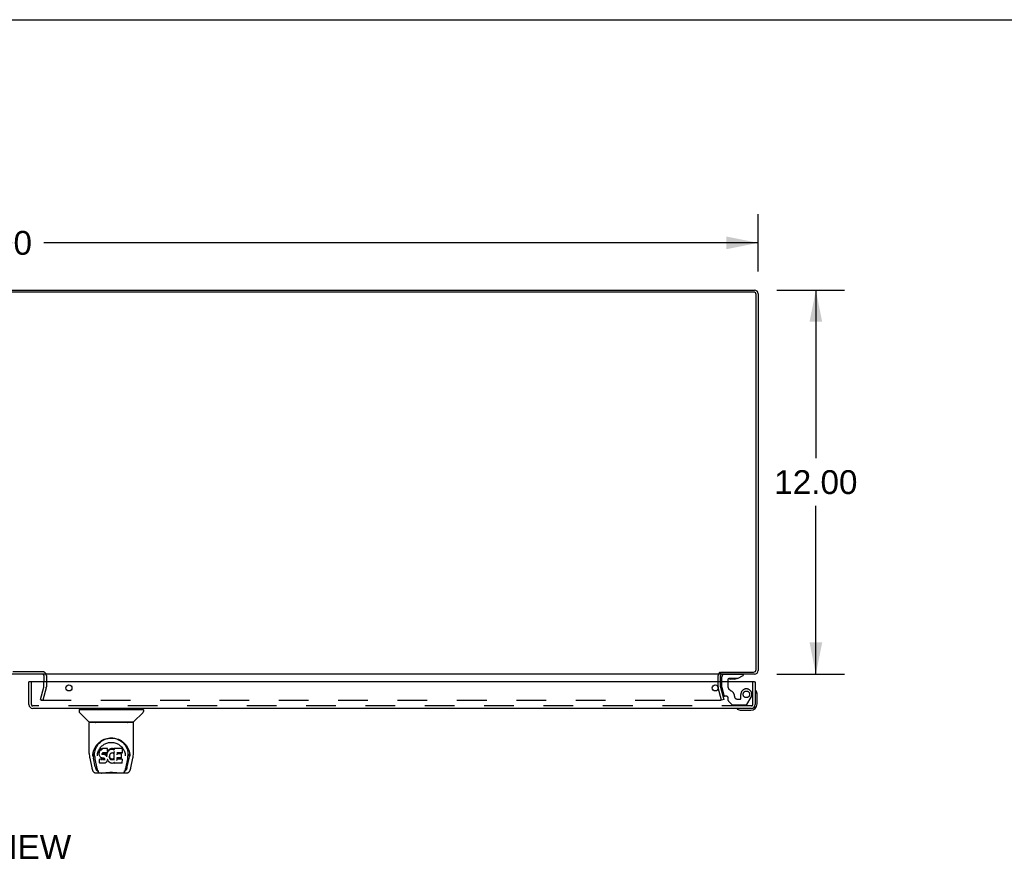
# Model space of a CAD drawing. Header units: inches. Extents: x 0 to 169, y 0 to 109.
# Tile 20 of 23: x 54 to 84, y 83 to 109. Entities that reach past the tile are written whole.
import ezdxf

# ---------------------------------------------------------------- set-up
doc = ezdxf.new("R2010")
doc.units = ezdxf.units.IN
doc.header["$LTSCALE"] = 9.280397
doc.header["$MEASUREMENT"] = 0
doc.linetypes.add('HIDDEN', pattern=[0.2, 0.1, -0.1])
doc.layers.get('0').update_dxf_attribs({"linetype": 'CONTINUOUS'})
for name, color, linetype in [('DEFAULT_2', 8, 'HIDDEN'), ('DIMENSIONS', 7, 'CONTINUOUS'), ('DOOR_ASSEMBLY_RIGHT', 7, 'CONTINUOUS')]:
    doc.layers.add(name, color=color, linetype=linetype)
doc.styles.get("Standard").update_dxf_attribs({"font": 'arial.ttf'})
doc.dimstyles.new('DIMSTYLE_1', dxfattribs={"dimtxt": 0.744417, "dimasz": 0.992556, "dimexe": 0.09, "dimexo": 0.07, "dimgap": 0.0375, "dimtad": 0, "dimtih": 1, "dimtoh": 1, "dimzin": 4, "dimdsep": 46, "dimtxsty": 'Standard', "dimblk": '_FILLED', "dimblk1": '_FILLED', "dimblk2": '_FILLED', "dimcen": 0.09, "dimadec": 3, "dimazin": 1, "dimtfac": 1, "dimtdec": 3, "dimtofl": 0, "dimtmove": 0, "dimatfit": 3, "dimldrblk": '_FILLED', "dimfxl": 0, "dimtolj": 1, "dimtzin": 4, "dimarcsym": 0})

# ---------------------------------------------------------------- blocks, each defined once
blk = doc.blocks.new('_FILLED')
at = {"color": 0, "linetype": 'ByBlock'}
blk.add_solid([(0, 0), (-1, 0.2), (-1, -0.2)], dxfattribs=at)
blk = doc.blocks.new('*D8')
at = {"layer": 'DIMENSIONS', "color": 2, "linetype": 'Continuous'}
for p, q in [((28.674, 101.314), (28.674, 103.103)), ((76.674, 101.314), (76.674, 103.103)), ((28.674, 102.21), (51.001, 102.21)), ((76.674, 102.21), (54.347, 102.21))]:
    blk.add_line(p, q, dxfattribs=at)
at = {"layer": 'DIMENSIONS', "color": 2, "linetype": 'Continuous', "xscale": 0.9925558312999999, "yscale": 0.9925558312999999, "zscale": 0.9925558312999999, "rotation": 180}
blk.add_blockref('_FILLED', (28.674, 102.21), dxfattribs=at)
at = {"layer": 'DIMENSIONS', "color": 2, "linetype": 'Continuous', "xscale": 0.9925558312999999, "yscale": 0.9925558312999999, "zscale": 0.9925558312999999}
blk.add_blockref('_FILLED', (76.674, 102.21), dxfattribs=at)
at = {"layer": 'DIMENSIONS', "color": 2, "linetype": 'Continuous', "insert": (52.674, 102.582), "char_height": 0.7444, "width": 2.60131, "attachment_point": 2, "line_spacing_factor": 0.9}
blk.add_mtext('48.00', dxfattribs=at)
blk = doc.blocks.new('*D9')
at = {"layer": 'DIMENSIONS', "color": 2, "linetype": 'Continuous'}
for p, q in [((77.252, 100.736), (79.37, 100.736)), ((78.477, 100.736), (78.477, 95.481)), ((78.477, 88.736), (78.477, 93.992)), ((77.252, 88.736), (79.37, 88.736))]:
    blk.add_line(p, q, dxfattribs=at)
at = {"layer": 'DIMENSIONS', "color": 2, "linetype": 'Continuous', "xscale": 0.9925558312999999, "yscale": 0.9925558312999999, "zscale": 0.9925558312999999}
for p, rotation in [((78.477, 100.736), 90), ((78.477, 88.736), 270)]:
    blk.add_blockref('_FILLED', p, dxfattribs=dict(at, rotation=rotation))
at = {"layer": 'DIMENSIONS', "color": 2, "linetype": 'Continuous', "insert": (78.477, 95.108), "char_height": 0.7444, "width": 2.60131, "attachment_point": 2, "line_spacing_factor": 0.9}
blk.add_mtext('12.00', dxfattribs=at)

msp = doc.modelspace()

# ---------------------------------------------------------------- linework, layer by layer
at = {"color": 7, "linetype": 'Continuous'}
for p, q in [((0, 109.181), (168.734, 109.181)), ((75.424, 88.493), (75.424, 88.694)), ((75.499, 88.799), (75.499, 88.736))]:
    msp.add_line(p, q, dxfattribs=at)
at = {"color": 3, "linetype": 'Continuous'}
for p, q in [((28.791, 100.736), (76.557, 100.736)), ((76.531, 100.673), (28.817, 100.673)), ((76.611, 88.879), (76.611, 100.593)), ((76.674, 100.619), (76.674, 88.853)), ((75.472, 88.736), (29.876, 88.736)), ((54.349, 88.694), (54.349, 88.493)), ((75.497, 88.799), (76.531, 88.799)), ((76.557, 88.736), (75.499, 88.736)), ((75.499, 88.493), (75.499, 88.694))]:
    msp.add_line(p, q, dxfattribs=at)
for centre, radius, start, end in [((76.531, 100.593), 0.08, 0, 90), ((76.557, 100.619), 0.117, 0, 90), ((54.307, 88.694), 0.042, 0, 90), ((75.541, 88.694), 0.042, 90, 180), ((76.531, 88.879), 0.08, 270, 360), ((76.557, 88.853), 0.117, 270, 360)]:
    msp.add_arc(centre, radius, start, end, dxfattribs=at)
at = {"color": 7, "linetype": 'Continuous'}
msp.add_arc((75.541, 88.694), 0.117, 162.2912, 180, dxfattribs=at)
at = {"layer": 'DEFAULT_2', "color": 8, "linetype": 'HIDDEN'}
for p, q in [((54.307, 88.811), (51.041, 88.811)), ((54.424, 88.694), (54.424, 88.336)), ((54.245, 87.943), (54.348, 88.329)), ((54.349, 88.336), (54.349, 88.493)), ((75.424, 88.336), (75.424, 88.493)), ((75.499, 88.336), (75.499, 88.493)), ((75.5, 88.329), (75.603, 87.943)), ((54.421, 88.31), (54.317, 87.924)), ((75.531, 87.924), (75.427, 88.31)), ((54.245, 87.943), (54.317, 87.924)), ((54.267, 87.924), (75.506, 87.924)), ((75.603, 87.943), (75.531, 87.924))]:
    msp.add_line(p, q, dxfattribs=at)
for points in [[(54.253, 87.942), (54.252, 87.94), (54.252, 87.938), (54.252, 87.938)], [(54.252, 87.938), (54.252, 87.937), (54.253, 87.935), (54.253, 87.934), (54.254, 87.932), (54.254, 87.931), (54.255, 87.929), (54.256, 87.928), (54.258, 87.927), (54.259, 87.926), (54.261, 87.925)], [(54.267, 87.924), (54.265, 87.924), (54.264, 87.924), (54.262, 87.924), (54.261, 87.925)], [(75.521, 87.938), (75.521, 87.937), (75.52, 87.935), (75.52, 87.934), (75.519, 87.932), (75.519, 87.931), (75.518, 87.929), (75.517, 87.928), (75.515, 87.927), (75.514, 87.926), (75.512, 87.925), (75.511, 87.924), (75.509, 87.924), (75.508, 87.924), (75.506, 87.924)], [(75.52, 87.942), (75.521, 87.94), (75.521, 87.938), (75.521, 87.938)]]:
    msp.add_lwpolyline(points, dxfattribs=at)
for centre, radius, start, end in [((54.307, 88.694), 0.117, 0, 90), ((75.541, 88.694), 0.117, 123.0998, 162.2912), ((54.324, 88.336), 0.025, 345, 360), ((54.324, 88.336), 0.1, 345, 360), ((75.524, 88.336), 0.1, 180, 195), ((75.524, 88.336), 0.025, 180, 195)]:
    msp.add_arc(centre, radius, start, end, dxfattribs=at)
at = {"layer": 'DOOR_ASSEMBLY_RIGHT', "color": 7, "linetype": 'Continuous'}
for p, q in [((75.537, 88.493), (75.537, 88.657)), ((76.03, 88.598), (76.206, 88.697)), ((76.206, 88.736), (76.206, 88.697)), ((53.9, 88.493), (53.88, 88.493)), ((75.722, 88.567), (75.722, 88.493)), ((76.03, 88.598), (75.753, 88.598)), ((75.801, 88.582), (75.8, 88.582)), ((75.941, 88.582), (75.801, 88.582)), ((75.942, 88.582), (75.941, 88.582)), ((76.56, 88.493), (76.58, 88.493)), ((76.594, 88.23), (76.593, 88.231)), ((76.595, 88.227), (76.594, 88.23)), ((76.64, 88.098), (76.637, 88.136)), ((76.64, 87.808), (76.64, 88.098)), ((55.451, 87.621), (55.451, 87.566)), ((55.459, 87.629), (57.451, 87.629)), ((55.757, 87.244), (55.462, 87.539)), ((55.51, 87.629), (55.51, 87.668)), ((57.152, 87.244), (57.447, 87.539)), ((57.399, 87.629), (57.399, 87.668)), ((57.459, 87.621), (57.459, 87.566)), ((76.015, 87.655), (76.015, 87.655)), ((76.112, 87.611), (76.15, 87.608)), ((76.15, 87.608), (76.44, 87.608)), ((55.766, 86.256), (55.766, 87.219)), ((57.136, 87.227), (55.773, 87.227)), ((57.131, 87.235), (55.778, 87.235)), ((55.84, 87.235), (55.838, 87.231)), ((55.838, 87.231), (55.838, 87.231)), ((57.072, 87.231), (57.069, 87.235)), ((57.072, 87.231), (57.072, 87.231)), ((57.144, 86.256), (57.144, 87.219)), ((56.022, 86.511), (56.047, 86.545)), ((55.873, 86.171), (55.876, 86.229)), ((55.876, 86.229), (55.885, 86.283)), ((55.887, 86.289), (55.886, 86.235)), ((55.934, 86.182), (55.936, 86.156)), ((56.019, 86.185), (56.019, 86.185)), ((56.079, 86.308), (56.078, 86.284)), ((56.078, 86.249), (56.078, 86.284)), ((56.08, 86.224), (56.078, 86.249)), ((56.078, 86.249), (56.078, 86.249)), ((56.084, 86.334), (56.079, 86.308)), ((56.08, 86.274), (56.079, 86.308)), ((56.084, 86.2), (56.08, 86.224)), ((56.08, 86.224), (56.08, 86.224)), ((56.094, 86.358), (56.084, 86.334)), ((56.085, 86.299), (56.084, 86.334)), ((56.093, 86.176), (56.084, 86.2)), ((56.084, 86.2), (56.084, 86.2)), ((56.107, 86.155), (56.093, 86.176)), ((56.093, 86.176), (56.093, 86.176)), ((56.109, 86.38), (56.094, 86.358)), ((56.094, 86.323), (56.094, 86.358)), ((56.119, 86.39), (56.109, 86.38)), ((56.109, 86.344), (56.109, 86.38)), ((56.13, 86.397), (56.119, 86.39)), ((56.119, 86.353), (56.119, 86.39)), ((56.153, 86.408), (56.13, 86.397)), ((56.13, 86.361), (56.13, 86.397)), ((56.179, 86.416), (56.153, 86.408)), ((56.153, 86.371), (56.153, 86.408)), ((56.168, 86.252), (56.167, 86.238)), ((56.17, 86.265), (56.168, 86.252)), ((56.168, 86.231), (56.168, 86.25)), ((56.169, 86.226), (56.17, 86.261)), ((56.172, 86.268), (56.17, 86.265)), ((56.172, 86.258), (56.17, 86.261)), ((56.175, 86.271), (56.172, 86.268)), ((56.176, 86.255), (56.172, 86.258)), ((56.172, 86.222), (56.172, 86.258)), ((56.186, 86.274), (56.175, 86.271)), ((56.188, 86.252), (56.176, 86.255)), ((56.176, 86.218), (56.176, 86.255)), ((56.331, 86.416), (56.179, 86.416)), ((56.179, 86.379), (56.179, 86.416)), ((56.2, 86.275), (56.186, 86.274)), ((56.187, 86.215), (56.188, 86.252)), ((56.211, 86.252), (56.188, 86.252)), ((56.199, 86.276), (56.2, 86.275)), ((56.312, 86.275), (56.2, 86.275)), ((56.236, 86.251), (56.211, 86.252)), ((56.211, 86.216), (56.211, 86.252)), ((56.211, 86.214), (56.211, 86.216)), ((56.261, 86.246), (56.236, 86.251)), ((56.236, 86.214), (56.236, 86.251)), ((56.26, 86.209), (56.261, 86.246)), ((56.273, 86.24), (56.261, 86.246)), ((56.284, 86.232), (56.273, 86.24)), ((56.273, 86.203), (56.273, 86.24)), ((56.302, 86.214), (56.284, 86.232)), ((56.284, 86.196), (56.284, 86.232)), ((56.312, 86.199), (56.302, 86.214)), ((56.302, 86.178), (56.302, 86.214)), ((56.324, 86.276), (56.312, 86.275)), ((56.312, 86.275), (56.312, 86.276)), ((56.315, 86.241), (56.312, 86.199)), ((56.312, 86.163), (56.312, 86.199)), ((56.319, 86.264), (56.315, 86.241)), ((56.316, 86.207), (56.315, 86.241)), ((56.322, 86.276), (56.319, 86.264)), ((56.32, 86.229), (56.319, 86.264)), ((56.329, 86.288), (56.325, 86.276)), ((56.326, 86.252), (56.325, 86.278)), ((56.331, 86.303), (56.329, 86.289)), ((56.329, 86.289), (56.329, 86.288)), ((56.334, 86.309), (56.33, 86.3)), ((56.333, 86.361), (56.331, 86.416)), ((56.331, 86.381), (56.331, 86.416)), ((56.332, 86.327), (56.331, 86.303)), ((56.331, 86.303), (56.331, 86.303)), ((56.332, 86.327), (56.333, 86.361)), ((56.345, 86.329), (56.334, 86.309)), ((56.334, 86.273), (56.334, 86.309)), ((56.358, 86.349), (56.345, 86.329)), ((56.345, 86.294), (56.345, 86.329)), ((56.373, 86.366), (56.358, 86.349)), ((56.359, 86.313), (56.358, 86.349)), ((56.39, 86.383), (56.373, 86.366)), ((56.374, 86.33), (56.373, 86.366)), ((56.41, 86.397), (56.39, 86.383)), ((56.391, 86.346), (56.39, 86.383)), ((56.397, 86.177), (56.396, 86.15)), ((56.401, 86.202), (56.397, 86.177)), ((56.398, 86.173), (56.397, 86.177)), ((56.405, 86.214), (56.401, 86.202)), ((56.41, 86.224), (56.404, 86.213)), ((56.433, 86.407), (56.41, 86.397)), ((56.41, 86.361), (56.41, 86.397)), ((56.424, 86.247), (56.41, 86.224)), ((56.431, 86.255), (56.424, 86.246)), ((56.44, 86.261), (56.431, 86.255)), ((56.456, 86.412), (56.433, 86.407)), ((56.433, 86.37), (56.433, 86.407)), ((56.464, 86.271), (56.44, 86.261)), ((56.48, 86.415), (56.456, 86.412)), ((56.456, 86.376), (56.456, 86.412)), ((56.474, 86.274), (56.464, 86.271)), ((56.485, 86.274), (56.474, 86.274)), ((56.48, 86.415), (56.504, 86.414)), ((56.48, 86.378), (56.48, 86.415)), ((56.48, 86.376), (56.48, 86.378)), ((56.497, 86.271), (56.485, 86.274)), ((56.509, 86.266), (56.497, 86.271)), ((56.503, 86.376), (56.504, 86.377)), ((56.517, 86.412), (56.504, 86.414)), ((56.504, 86.377), (56.504, 86.414)), ((56.516, 86.375), (56.517, 86.412)), ((56.529, 86.408), (56.517, 86.412)), ((56.543, 86.314), (56.527, 86.274)), ((56.541, 86.4), (56.529, 86.408)), ((56.529, 86.371), (56.529, 86.408)), ((56.79, 86.414), (56.541, 86.414)), ((56.542, 86.365), (56.541, 86.414)), ((56.544, 86.316), (56.543, 86.315)), ((56.543, 86.315), (56.543, 86.315)), ((56.543, 86.315), (56.543, 86.315)), ((56.543, 86.315), (56.543, 86.315)), ((56.547, 86.062), (56.543, 86.314)), ((56.545, 86.321), (56.544, 86.319)), ((56.544, 86.319), (56.544, 86.318)), ((56.544, 86.318), (56.544, 86.317)), ((56.544, 86.317), (56.544, 86.316)), ((56.544, 86.316), (56.544, 86.316)), ((56.545, 86.322), (56.545, 86.321)), ((56.79, 86.275), (56.632, 86.275)), ((56.633, 86.275), (56.632, 86.217)), ((56.759, 86.251), (56.632, 86.251)), ((56.77, 86.131), (56.772, 86.238)), ((56.804, 86.289), (56.806, 86.398)), ((56.806, 86.428), (56.823, 86.404)), ((56.888, 86.216), (56.89, 86.185)), ((56.89, 86.185), (56.89, 86.185)), ((57.011, 86.334), (57.024, 86.283)), ((57.023, 86.289), (57.023, 86.235)), ((55.781, 86.112), (55.846, 85.807)), ((55.873, 86.172), (55.873, 86.171)), ((55.954, 85.839), (55.898, 86.116)), ((55.944, 86.092), (56.006, 85.788)), ((56.092, 86.083), (56.084, 86.075)), ((56.086, 85.962), (56.084, 86.075)), ((56.093, 85.955), (56.086, 85.961)), ((56.154, 86.084), (56.092, 86.083)), ((56.092, 86.047), (56.092, 86.083)), ((56.239, 85.955), (56.093, 85.955)), ((56.093, 85.955), (56.093, 85.955)), ((56.125, 86.137), (56.107, 86.155)), ((56.107, 86.155), (56.107, 86.155)), ((56.125, 86.137), (56.125, 86.136)), ((56.146, 86.123), (56.125, 86.136)), ((56.159, 86.118), (56.146, 86.123)), ((56.146, 86.123), (56.146, 86.123)), ((56.214, 86.084), (56.154, 86.084)), ((56.154, 86.047), (56.154, 86.084)), ((56.154, 86.047), (56.154, 86.045)), ((56.172, 86.116), (56.159, 86.118)), ((56.159, 86.118), (56.159, 86.118)), ((56.219, 86.115), (56.172, 86.116)), ((56.228, 86.085), (56.214, 86.084)), ((56.214, 86.047), (56.214, 86.084)), ((56.214, 86.047), (56.214, 86.046)), ((56.226, 86.115), (56.219, 86.115)), ((56.231, 86.113), (56.226, 86.115)), ((56.232, 86.087), (56.228, 86.085)), ((56.228, 86.048), (56.228, 86.085)), ((56.236, 86.11), (56.231, 86.113)), ((56.237, 86.092), (56.232, 86.087)), ((56.233, 86.051), (56.232, 86.087)), ((56.24, 86.105), (56.236, 86.11)), ((56.242, 86.099), (56.237, 86.092)), ((56.237, 86.056), (56.237, 86.092)), ((56.252, 85.956), (56.239, 85.955)), ((56.246, 86.093), (56.24, 86.105)), ((56.246, 86.068), (56.245, 86.093)), ((56.248, 86.08), (56.246, 86.093)), ((56.248, 86.073), (56.247, 86.083)), ((56.264, 85.96), (56.252, 85.956)), ((56.252, 85.956), (56.252, 85.956)), ((56.284, 85.975), (56.264, 85.961)), ((56.264, 85.961), (56.264, 85.96)), ((56.302, 85.992), (56.284, 85.975)), ((56.284, 85.975), (56.284, 85.975)), ((56.309, 86.002), (56.302, 85.992)), ((56.302, 85.992), (56.302, 85.992)), ((56.315, 86.013), (56.309, 86.002)), ((56.309, 86.002), (56.309, 86.002)), ((56.314, 86.156), (56.313, 86.157)), ((56.324, 86.036), (56.315, 86.014)), ((56.315, 86.014), (56.315, 86.013)), ((56.331, 86.06), (56.324, 86.036)), ((56.324, 86.036), (56.324, 86.036)), ((56.331, 86.072), (56.33, 86.073)), ((56.331, 86.072), (56.331, 86.072)), ((56.331, 86.07), (56.331, 86.071)), ((56.331, 86.069), (56.331, 86.07)), ((56.331, 86.07), (56.331, 86.07)), ((56.332, 86.068), (56.331, 86.06)), ((56.331, 86.06), (56.331, 86.06)), ((56.352, 86.032), (56.332, 86.068)), ((56.365, 86.014), (56.352, 86.032)), ((56.352, 86.032), (56.352, 86.032)), ((56.38, 85.997), (56.365, 86.014)), ((56.365, 86.014), (56.365, 86.014)), ((56.397, 85.982), (56.38, 85.997)), ((56.38, 85.997), (56.38, 85.997)), ((56.397, 86.138), (56.398, 86.173)), ((56.416, 85.968), (56.397, 85.982)), ((56.397, 85.982), (56.397, 85.982)), ((56.4, 86.161), (56.398, 86.173)), ((56.41, 86.137), (56.4, 86.161)), ((56.4, 86.126), (56.4, 86.161)), ((56.409, 86.102), (56.41, 86.137)), ((56.422, 86.114), (56.41, 86.137)), ((56.426, 85.962), (56.416, 85.968)), ((56.416, 85.968), (56.416, 85.968)), ((56.43, 86.105), (56.422, 86.114)), ((56.422, 86.079), (56.422, 86.114)), ((56.437, 85.959), (56.426, 85.962)), ((56.426, 85.962), (56.426, 85.962)), ((56.44, 86.097), (56.43, 86.105)), ((56.43, 86.069), (56.43, 86.105)), ((56.459, 85.953), (56.437, 85.959)), ((56.439, 86.061), (56.44, 86.097)), ((56.45, 86.09), (56.44, 86.097)), ((56.449, 86.053), (56.45, 86.09)), ((56.461, 86.085), (56.45, 86.09)), ((56.482, 85.95), (56.459, 85.953)), ((56.473, 86.083), (56.461, 86.085)), ((56.461, 86.049), (56.461, 86.085)), ((56.473, 86.083), (56.485, 86.083)), ((56.473, 86.046), (56.473, 86.083)), ((56.505, 85.954), (56.482, 85.95)), ((56.482, 85.951), (56.482, 85.95)), ((56.498, 86.085), (56.485, 86.083)), ((56.485, 86.046), (56.485, 86.083)), ((56.486, 86.045), (56.485, 86.046)), ((56.509, 86.088), (56.498, 86.085)), ((56.498, 86.048), (56.498, 86.085)), ((56.527, 85.96), (56.505, 85.954)), ((56.521, 86.094), (56.509, 86.088)), ((56.51, 86.052), (56.509, 86.088)), ((56.531, 86.101), (56.521, 86.094)), ((56.521, 86.057), (56.521, 86.094)), ((56.546, 85.972), (56.527, 85.96)), ((56.527, 85.96), (56.527, 85.96)), ((56.532, 86.064), (56.531, 86.101)), ((56.551, 85.972), (56.546, 85.972)), ((56.549, 86.053), (56.549, 86.054)), ((56.551, 85.963), (56.551, 85.972)), ((56.791, 85.955), (56.56, 85.955)), ((56.631, 86.119), (56.63, 86.045)), ((56.759, 86.119), (56.631, 86.119)), ((56.791, 86.08), (56.631, 86.08)), ((56.799, 85.963), (56.801, 86.069)), ((56.964, 86.088), (56.903, 85.788)), ((56.955, 85.839), (57.012, 86.116)), ((57.036, 86.171), (57.036, 86.172)), ((57.063, 85.807), (57.128, 86.112)), ((55.846, 85.807), (55.846, 85.807)), ((55.97, 85.653), (56.184, 85.653)), ((56.013, 85.731), (56.02, 85.731)), ((56.02, 85.731), (56.023, 85.723)), ((56.024, 85.719), (56.023, 85.723)), ((56.748, 85.646), (56.161, 85.646)), ((56.725, 85.653), (56.939, 85.653)), ((56.885, 85.719), (56.887, 85.723)), ((56.887, 85.723), (56.889, 85.731)), ((56.889, 85.731), (56.896, 85.731))]:
    msp.add_line(p, q, dxfattribs=at)
at = {"layer": 'DOOR_ASSEMBLY_RIGHT', "color": 8, "linetype": 'HIDDEN'}
for p, q in [((75.616, 88.736), (76.206, 88.736)), ((53.955, 87.785), (53.955, 88.493)), ((75.537, 88.326), (75.537, 88.493)), ((75.722, 88.493), (75.722, 88.383)), ((76.505, 87.785), (76.505, 88.493)), ((75.537, 88.326), (75.605, 88.07)), ((75.68, 88.047), (75.635, 88.047)), ((76.133, 87.973), (76.133, 88.106)), ((76.463, 87.743), (53.997, 87.743)), ((75.739, 87.91), (75.739, 87.988)), ((75.744, 87.896), (75.86, 87.781)), ((76.293, 87.772), (75.881, 87.772)), ((76.023, 87.957), (76.117, 87.957)), ((76.319, 87.787), (76.454, 88.02))]:
    msp.add_line(p, q, dxfattribs=at)
at = {"layer": 'DOOR_ASSEMBLY_RIGHT', "color": 3, "linetype": 'Continuous'}
for p, q in [((53.88, 87.785), (53.88, 88.493)), ((76.56, 88.493), (53.9, 88.493)), ((76.58, 88.493), (76.58, 87.785)), ((76.463, 87.668), (53.997, 87.668))]:
    msp.add_line(p, q, dxfattribs=at)
at = {"layer": 'DOOR_ASSEMBLY_RIGHT', "color": 7, "linetype": 'Continuous'}
for points in [[(76.593, 88.231), (76.593, 88.233), (76.593, 88.233)], [(76.015, 87.655), (76.016, 87.655), (76.018, 87.654), (76.021, 87.653)], [(55.837, 87.23), (55.836, 87.229), (55.836, 87.229), (55.835, 87.228), (55.835, 87.227), (55.836, 87.227)], [(55.838, 87.231), (55.837, 87.23), (55.837, 87.23)], [(57.072, 87.23), (57.072, 87.23), (57.072, 87.231)], [(57.074, 87.227), (57.074, 87.227), (57.074, 87.228), (57.074, 87.228), (57.073, 87.229), (57.072, 87.23)], [(55.885, 86.283), (55.898, 86.334), (55.915, 86.382), (55.935, 86.427), (55.958, 86.468), (55.984, 86.506), (56.012, 86.542), (56.043, 86.575), (56.076, 86.606), (56.112, 86.635), (56.151, 86.661), (56.192, 86.684), (56.234, 86.703), (56.278, 86.719), (56.322, 86.731), (56.366, 86.74), (56.411, 86.745), (56.455, 86.746), (56.499, 86.745), (56.543, 86.74), (56.587, 86.731), (56.632, 86.719), (56.675, 86.703), (56.718, 86.684), (56.758, 86.661), (56.797, 86.635), (56.833, 86.606), (56.867, 86.575), (56.897, 86.542), (56.925, 86.506), (56.951, 86.468), (56.974, 86.427), (56.994, 86.382), (57.011, 86.334)], [(55.934, 86.182), (55.933, 86.206), (55.934, 86.253), (55.939, 86.299), (55.948, 86.346), (55.962, 86.391), (55.979, 86.433), (55.999, 86.474), (56.022, 86.511)], [(56.047, 86.545), (56.074, 86.576), (56.103, 86.604)], [(56.086, 86.403), (56.103, 86.428), (56.122, 86.451), (56.141, 86.473), (56.162, 86.493), (56.185, 86.512), (56.208, 86.53), (56.234, 86.546), (56.26, 86.56), (56.287, 86.572), (56.314, 86.583), (56.343, 86.591), (56.371, 86.598), (56.398, 86.602), (56.426, 86.605), (56.454, 86.606), (56.482, 86.605), (56.51, 86.602), (56.538, 86.598), (56.566, 86.591), (56.594, 86.583), (56.622, 86.572), (56.649, 86.56), (56.675, 86.546), (56.7, 86.53), (56.724, 86.512), (56.747, 86.493), (56.768, 86.473), (56.788, 86.451), (56.806, 86.428)], [(56.103, 86.604), (56.132, 86.629), (56.163, 86.651), (56.194, 86.671)], [(56.194, 86.671), (56.226, 86.688), (56.258, 86.702), (56.29, 86.714)], [(56.29, 86.714), (56.323, 86.724), (56.356, 86.731), (56.388, 86.736), (56.421, 86.739), (56.453, 86.74), (56.486, 86.74), (56.518, 86.737), (56.551, 86.732), (56.583, 86.724)], [(56.583, 86.724), (56.616, 86.715), (56.648, 86.703), (56.68, 86.689)], [(56.68, 86.689), (56.712, 86.673), (56.743, 86.654), (56.774, 86.632), (56.803, 86.607), (56.832, 86.579), (56.859, 86.548), (56.885, 86.514), (56.908, 86.477), (56.929, 86.436), (56.947, 86.393), (56.96, 86.348), (56.97, 86.302), (56.975, 86.254)], [(55.766, 86.256), (55.766, 86.223), (55.77, 86.183), (55.775, 86.143), (55.781, 86.112)], [(55.886, 86.235), (55.887, 86.2), (55.891, 86.156), (55.898, 86.116)], [(56.019, 86.185), (56.021, 86.216), (56.027, 86.253)], [(56.027, 86.253), (56.035, 86.287), (56.045, 86.32), (56.057, 86.349)], [(56.057, 86.349), (56.071, 86.377), (56.086, 86.403)], [(56.078, 86.249), (56.078, 86.249), (56.079, 86.249), (56.079, 86.248), (56.079, 86.248), (56.08, 86.248), (56.08, 86.248)], [(56.08, 86.274), (56.08, 86.274), (56.08, 86.273), (56.08, 86.273), (56.081, 86.273), (56.081, 86.273), (56.082, 86.273)], [(56.08, 86.224), (56.08, 86.224), (56.08, 86.224), (56.08, 86.224), (56.08, 86.223), (56.081, 86.223), (56.081, 86.223)], [(56.084, 86.2), (56.084, 86.199), (56.085, 86.199), (56.085, 86.199), (56.085, 86.199), (56.086, 86.199)], [(56.085, 86.298), (56.085, 86.298), (56.085, 86.298), (56.085, 86.298), (56.086, 86.297), (56.086, 86.297), (56.087, 86.297)], [(56.093, 86.176), (56.094, 86.176), (56.094, 86.176), (56.095, 86.175), (56.095, 86.176)], [(56.094, 86.323), (56.095, 86.322), (56.095, 86.322), (56.095, 86.322), (56.095, 86.322), (56.096, 86.321), (56.096, 86.321)], [(56.109, 86.344), (56.109, 86.344), (56.109, 86.343), (56.11, 86.343), (56.11, 86.343), (56.11, 86.343), (56.111, 86.343)], [(56.119, 86.353), (56.119, 86.353), (56.119, 86.353), (56.119, 86.353), (56.12, 86.352), (56.12, 86.352), (56.12, 86.352)], [(56.13, 86.361), (56.13, 86.36), (56.13, 86.36), (56.13, 86.36), (56.13, 86.36), (56.131, 86.36), (56.131, 86.359)], [(56.153, 86.371), (56.153, 86.371), (56.153, 86.371), (56.153, 86.37), (56.153, 86.37), (56.154, 86.37), (56.154, 86.37)], [(56.165, 86.236), (56.166, 86.236), (56.166, 86.236), (56.167, 86.237), (56.167, 86.237), (56.167, 86.237), (56.167, 86.238)], [(56.166, 86.25), (56.167, 86.25), (56.167, 86.251), (56.168, 86.251), (56.168, 86.251), (56.168, 86.251), (56.168, 86.252)], [(56.166, 86.23), (56.166, 86.23), (56.167, 86.23), (56.167, 86.23), (56.167, 86.23), (56.167, 86.231), (56.168, 86.231)], [(56.167, 86.225), (56.168, 86.225), (56.168, 86.225), (56.168, 86.225), (56.169, 86.225), (56.169, 86.225), (56.169, 86.226)], [(56.168, 86.264), (56.169, 86.264), (56.169, 86.264), (56.17, 86.264), (56.17, 86.264), (56.17, 86.265)], [(56.17, 86.268), (56.171, 86.268), (56.171, 86.268), (56.172, 86.268), (56.172, 86.268)], [(56.171, 86.22), (56.171, 86.22), (56.171, 86.22), (56.171, 86.221), (56.171, 86.221), (56.172, 86.221), (56.172, 86.221)], [(56.174, 86.271), (56.174, 86.271), (56.174, 86.271), (56.174, 86.271), (56.175, 86.271)], [(56.175, 86.217), (56.175, 86.217), (56.175, 86.217), (56.175, 86.217), (56.175, 86.218), (56.176, 86.218), (56.176, 86.218)], [(56.179, 86.379), (56.179, 86.379), (56.179, 86.379), (56.179, 86.379), (56.179, 86.378), (56.179, 86.378), (56.179, 86.378)], [(56.186, 86.275), (56.186, 86.274), (56.186, 86.274), (56.186, 86.274)], [(56.187, 86.213), (56.187, 86.214), (56.187, 86.214), (56.187, 86.214), (56.187, 86.214), (56.187, 86.215), (56.187, 86.215)], [(56.235, 86.213), (56.235, 86.213), (56.235, 86.213), (56.235, 86.214), (56.235, 86.214), (56.235, 86.214), (56.236, 86.214)], [(56.26, 86.207), (56.26, 86.208), (56.26, 86.208), (56.26, 86.208), (56.26, 86.208), (56.26, 86.209), (56.26, 86.209)], [(56.272, 86.202), (56.272, 86.202), (56.272, 86.202), (56.273, 86.203), (56.273, 86.203), (56.273, 86.203), (56.273, 86.203)], [(56.283, 86.194), (56.283, 86.195), (56.283, 86.195), (56.283, 86.195), (56.283, 86.195), (56.284, 86.195), (56.284, 86.196)], [(56.3, 86.177), (56.301, 86.177), (56.301, 86.177), (56.301, 86.177), (56.302, 86.177), (56.302, 86.178), (56.302, 86.178)], [(56.318, 86.205), (56.317, 86.206), (56.317, 86.206), (56.317, 86.206), (56.316, 86.206), (56.316, 86.207), (56.316, 86.207)], [(56.322, 86.228), (56.321, 86.228), (56.321, 86.228), (56.32, 86.228), (56.32, 86.229), (56.32, 86.229), (56.32, 86.229)], [(56.324, 86.276), (56.324, 86.276), (56.324, 86.276), (56.324, 86.276), (56.323, 86.277)], [(56.325, 86.276), (56.325, 86.276), (56.325, 86.276), (56.324, 86.276)], [(56.328, 86.25), (56.327, 86.25), (56.327, 86.25), (56.326, 86.251), (56.326, 86.251), (56.326, 86.251), (56.326, 86.252)], [(56.329, 86.288), (56.329, 86.288), (56.329, 86.288), (56.328, 86.288), (56.328, 86.288), (56.327, 86.288)], [(56.33, 86.379), (56.33, 86.379), (56.33, 86.379), (56.33, 86.379), (56.329, 86.378), (56.329, 86.378), (56.329, 86.378)], [(56.331, 86.303), (56.331, 86.302), (56.33, 86.302), (56.33, 86.302), (56.33, 86.302), (56.329, 86.301), (56.329, 86.301)], [(56.332, 86.327), (56.332, 86.327), (56.332, 86.326), (56.331, 86.326), (56.331, 86.326), (56.331, 86.326), (56.33, 86.326)], [(56.336, 86.272), (56.336, 86.272), (56.335, 86.272), (56.335, 86.272), (56.335, 86.273), (56.334, 86.273), (56.334, 86.273)], [(56.347, 86.292), (56.347, 86.292), (56.346, 86.293), (56.346, 86.293), (56.346, 86.293), (56.345, 86.293), (56.345, 86.294)], [(56.36, 86.311), (56.36, 86.311), (56.36, 86.312), (56.359, 86.312), (56.359, 86.312), (56.359, 86.312), (56.359, 86.313)], [(56.375, 86.329), (56.375, 86.329), (56.375, 86.329), (56.374, 86.329), (56.374, 86.33), (56.374, 86.33), (56.374, 86.33)], [(56.392, 86.345), (56.392, 86.345), (56.391, 86.345), (56.391, 86.346), (56.391, 86.346), (56.391, 86.346), (56.391, 86.346)], [(56.397, 86.177), (56.397, 86.176), (56.397, 86.176), (56.397, 86.176), (56.396, 86.176), (56.396, 86.175), (56.395, 86.175)], [(56.401, 86.202), (56.401, 86.202), (56.4, 86.202), (56.4, 86.201), (56.4, 86.201), (56.399, 86.201)], [(56.404, 86.213), (56.404, 86.213), (56.404, 86.213), (56.404, 86.213), (56.403, 86.213), (56.403, 86.213)], [(56.41, 86.224), (56.41, 86.224), (56.409, 86.224), (56.409, 86.224), (56.408, 86.224)], [(56.411, 86.359), (56.411, 86.359), (56.411, 86.36), (56.411, 86.36), (56.411, 86.36), (56.41, 86.36), (56.41, 86.361)], [(56.424, 86.246), (56.424, 86.246), (56.424, 86.246), (56.423, 86.246), (56.423, 86.246), (56.422, 86.246)], [(56.431, 86.255), (56.431, 86.255), (56.431, 86.255), (56.43, 86.255), (56.43, 86.255)], [(56.433, 86.369), (56.433, 86.369), (56.433, 86.369), (56.433, 86.369), (56.433, 86.37), (56.433, 86.37), (56.433, 86.37)], [(56.44, 86.261), (56.44, 86.261), (56.439, 86.261), (56.439, 86.262)], [(56.457, 86.374), (56.456, 86.374), (56.456, 86.375), (56.456, 86.375), (56.456, 86.375), (56.456, 86.375), (56.456, 86.376)], [(56.464, 86.271), (56.463, 86.271), (56.463, 86.271), (56.463, 86.272)], [(56.474, 86.274), (56.474, 86.274), (56.474, 86.274), (56.474, 86.274)], [(56.485, 86.274), (56.486, 86.274), (56.486, 86.274), (56.486, 86.274)], [(56.497, 86.271), (56.497, 86.271), (56.497, 86.271), (56.498, 86.271)], [(56.509, 86.266), (56.509, 86.266), (56.511, 86.266), (56.513, 86.265), (56.515, 86.265), (56.517, 86.266), (56.519, 86.266), (56.521, 86.267), (56.523, 86.269), (56.525, 86.27), (56.526, 86.272), (56.527, 86.274), (56.527, 86.274)], [(56.509, 86.267), (56.509, 86.267), (56.509, 86.266), (56.509, 86.266)], [(56.516, 86.374), (56.516, 86.374), (56.516, 86.374), (56.516, 86.375), (56.516, 86.375), (56.516, 86.375), (56.516, 86.375)], [(56.528, 86.37), (56.528, 86.37), (56.529, 86.37), (56.529, 86.371), (56.529, 86.371), (56.529, 86.371), (56.529, 86.371)], [(56.544, 86.376), (56.544, 86.376), (56.543, 86.376), (56.543, 86.376), (56.543, 86.377), (56.543, 86.377), (56.542, 86.377)], [(56.544, 86.36), (56.544, 86.36), (56.544, 86.361), (56.543, 86.361), (56.543, 86.362), (56.543, 86.362), (56.543, 86.363)], [(56.543, 86.315), (56.543, 86.314), (56.543, 86.314)], [(56.543, 86.314), (56.543, 86.314), (56.543, 86.314), (56.543, 86.314)], [(56.63, 86.213), (56.63, 86.213), (56.63, 86.214), (56.631, 86.214), (56.631, 86.214), (56.631, 86.214), (56.631, 86.215)], [(56.631, 86.276), (56.631, 86.275), (56.631, 86.275), (56.632, 86.275), (56.632, 86.275), (56.632, 86.275), (56.632, 86.275)], [(56.79, 86.275), (56.791, 86.275), (56.793, 86.275), (56.796, 86.276), (56.798, 86.277), (56.799, 86.279), (56.801, 86.28), (56.802, 86.282), (56.803, 86.285), (56.804, 86.287), (56.804, 86.289)], [(56.823, 86.404), (56.838, 86.377), (56.852, 86.35)], [(56.852, 86.35), (56.864, 86.32), (56.874, 86.287), (56.883, 86.253), (56.888, 86.216)], [(56.964, 86.089), (56.965, 86.092), (56.966, 86.095), (56.966, 86.098), (56.967, 86.1), (56.967, 86.103), (56.968, 86.106), (56.968, 86.109), (56.969, 86.112), (56.969, 86.115), (56.97, 86.119), (56.97, 86.122), (56.97, 86.126), (56.971, 86.129), (56.971, 86.133), (56.972, 86.136), (56.972, 86.14), (56.973, 86.144), (56.973, 86.147), (56.973, 86.151), (56.973, 86.155), (56.975, 86.182)], [(56.975, 86.254), (56.976, 86.207), (56.975, 86.182)], [(57.012, 86.116), (57.018, 86.156), (57.022, 86.2), (57.023, 86.235)], [(57.024, 86.283), (57.033, 86.229), (57.036, 86.171)], [(57.128, 86.112), (57.134, 86.142), (57.14, 86.182), (57.143, 86.222), (57.144, 86.256)], [(55.936, 86.156), (55.937, 86.136), (55.941, 86.112), (55.944, 86.092)], [(56.085, 86.039), (56.085, 86.039), (56.085, 86.039), (56.085, 86.039), (56.086, 86.038), (56.086, 86.038), (56.086, 86.038)], [(56.086, 85.962), (56.086, 85.962), (56.086, 85.961)], [(56.086, 85.961), (56.086, 85.961), (56.087, 85.961), (56.087, 85.961), (56.088, 85.961)], [(56.092, 86.046), (56.092, 86.046), (56.092, 86.046), (56.092, 86.045), (56.093, 86.045), (56.093, 86.045), (56.093, 86.045)], [(56.093, 85.955), (56.093, 85.955), (56.093, 85.955), (56.093, 85.955), (56.094, 85.955), (56.094, 85.955), (56.094, 85.955)], [(56.107, 86.155), (56.107, 86.155), (56.108, 86.154), (56.108, 86.154), (56.108, 86.154), (56.109, 86.155)], [(56.125, 86.136), (56.125, 86.136), (56.125, 86.136), (56.126, 86.136), (56.126, 86.137)], [(56.146, 86.123), (56.147, 86.123), (56.147, 86.123), (56.147, 86.123)], [(56.159, 86.118), (56.159, 86.118), (56.159, 86.118), (56.159, 86.119)], [(56.172, 86.116), (56.172, 86.116), (56.172, 86.116), (56.172, 86.117)], [(56.219, 86.115), (56.219, 86.116), (56.219, 86.116), (56.219, 86.116)], [(56.226, 86.115), (56.226, 86.115), (56.226, 86.115), (56.226, 86.115)], [(56.228, 86.048), (56.228, 86.048), (56.228, 86.048), (56.228, 86.047), (56.228, 86.047), (56.228, 86.047), (56.229, 86.047)], [(56.231, 86.113), (56.231, 86.113), (56.232, 86.113), (56.232, 86.114)], [(56.233, 86.051), (56.233, 86.051), (56.233, 86.05), (56.233, 86.05), (56.233, 86.05), (56.234, 86.05), (56.234, 86.05)], [(56.236, 86.11), (56.236, 86.11), (56.236, 86.11), (56.237, 86.11), (56.237, 86.11)], [(56.237, 86.056), (56.237, 86.056), (56.238, 86.055), (56.238, 86.055), (56.238, 86.055), (56.238, 86.055), (56.239, 86.054)], [(56.239, 85.955), (56.239, 85.955), (56.239, 85.955), (56.239, 85.955), (56.239, 85.955), (56.239, 85.955), (56.239, 85.955)], [(56.24, 86.105), (56.24, 86.105), (56.24, 86.105), (56.241, 86.105), (56.241, 86.105)], [(56.246, 86.093), (56.246, 86.093), (56.246, 86.093), (56.246, 86.092), (56.247, 86.092), (56.248, 86.092)], [(56.246, 86.067), (56.246, 86.067), (56.246, 86.067), (56.246, 86.066), (56.247, 86.066), (56.247, 86.066), (56.247, 86.066)], [(56.248, 86.08), (56.248, 86.079), (56.248, 86.079), (56.249, 86.079), (56.249, 86.079), (56.25, 86.078), (56.25, 86.078)], [(56.248, 86.073), (56.248, 86.073), (56.248, 86.073), (56.248, 86.072), (56.249, 86.072), (56.249, 86.072), (56.249, 86.072)], [(56.252, 85.956), (56.251, 85.956), (56.251, 85.956), (56.251, 85.957)], [(56.264, 85.96), (56.263, 85.96), (56.263, 85.961), (56.263, 85.961)], [(56.284, 85.975), (56.284, 85.975), (56.284, 85.975), (56.284, 85.975), (56.283, 85.975)], [(56.302, 85.992), (56.302, 85.992), (56.302, 85.992), (56.301, 85.992), (56.301, 85.992), (56.301, 85.992)], [(56.309, 86.002), (56.309, 86.002), (56.309, 86.002), (56.308, 86.002), (56.308, 86.002)], [(56.313, 86.157), (56.313, 86.159), (56.313, 86.16), (56.312, 86.161), (56.312, 86.162)], [(56.315, 86.013), (56.315, 86.013), (56.314, 86.013), (56.314, 86.013), (56.313, 86.013)], [(56.324, 86.036), (56.324, 86.036), (56.324, 86.036), (56.324, 86.036), (56.323, 86.035), (56.323, 86.035)], [(56.331, 86.06), (56.331, 86.06), (56.331, 86.06), (56.331, 86.059), (56.33, 86.059), (56.33, 86.059), (56.329, 86.059)], [(56.331, 86.071), (56.331, 86.071), (56.331, 86.072)], [(56.332, 86.068), (56.332, 86.069), (56.332, 86.069), (56.332, 86.069), (56.332, 86.069), (56.331, 86.069), (56.331, 86.069), (56.331, 86.069)], [(56.332, 86.068), (56.332, 86.068), (56.332, 86.068), (56.332, 86.068), (56.332, 86.068)], [(56.352, 86.032), (56.352, 86.032), (56.353, 86.032), (56.353, 86.032), (56.354, 86.032)], [(56.365, 86.014), (56.365, 86.013), (56.366, 86.013), (56.366, 86.013), (56.366, 86.013), (56.367, 86.013)], [(56.38, 85.997), (56.381, 85.997), (56.381, 85.996), (56.381, 85.997), (56.382, 85.997)], [(56.396, 86.15), (56.396, 86.15), (56.396, 86.15), (56.396, 86.149), (56.395, 86.149), (56.395, 86.149), (56.394, 86.149)], [(56.397, 86.138), (56.397, 86.138), (56.397, 86.137), (56.397, 86.137), (56.396, 86.137), (56.396, 86.137), (56.395, 86.137)], [(56.397, 85.982), (56.398, 85.981), (56.398, 85.981), (56.398, 85.982), (56.399, 85.982)], [(56.4, 86.126), (56.4, 86.125), (56.399, 86.125), (56.399, 86.125), (56.399, 86.125), (56.398, 86.125), (56.398, 86.124)], [(56.409, 86.101), (56.409, 86.101), (56.409, 86.101), (56.409, 86.101), (56.408, 86.1), (56.408, 86.1), (56.408, 86.1)], [(56.416, 85.968), (56.416, 85.968), (56.416, 85.968), (56.416, 85.968), (56.417, 85.968)], [(56.42, 86.077), (56.42, 86.077), (56.421, 86.078), (56.421, 86.078), (56.421, 86.078), (56.422, 86.078), (56.422, 86.079)], [(56.426, 85.962), (56.426, 85.962), (56.427, 85.962), (56.427, 85.963)], [(56.428, 86.068), (56.429, 86.068), (56.429, 86.068), (56.429, 86.068), (56.429, 86.068), (56.43, 86.069), (56.43, 86.069)], [(56.437, 85.959), (56.437, 85.959), (56.437, 85.959), (56.438, 85.959)], [(56.438, 86.059), (56.438, 86.059), (56.438, 86.06), (56.439, 86.06), (56.439, 86.06), (56.439, 86.06), (56.439, 86.06)], [(56.448, 86.052), (56.449, 86.052), (56.449, 86.052), (56.449, 86.053), (56.449, 86.053), (56.449, 86.053), (56.449, 86.053)], [(56.459, 85.953), (56.459, 85.953), (56.459, 85.953), (56.46, 85.954)], [(56.46, 86.047), (56.46, 86.047), (56.46, 86.048), (56.46, 86.048), (56.461, 86.048), (56.461, 86.048), (56.461, 86.049)], [(56.473, 86.045), (56.473, 86.045), (56.473, 86.045), (56.473, 86.046), (56.473, 86.046), (56.473, 86.046), (56.473, 86.046)], [(56.498, 86.046), (56.498, 86.047), (56.498, 86.047), (56.498, 86.047), (56.498, 86.047), (56.498, 86.047), (56.498, 86.048)], [(56.505, 85.954), (56.505, 85.954), (56.505, 85.954), (56.505, 85.954)], [(56.51, 86.05), (56.51, 86.051), (56.51, 86.051), (56.51, 86.051), (56.51, 86.051), (56.51, 86.051), (56.51, 86.052)], [(56.522, 86.056), (56.522, 86.056), (56.522, 86.056), (56.521, 86.056), (56.521, 86.057), (56.521, 86.057), (56.521, 86.057)], [(56.526, 85.961), (56.527, 85.961), (56.527, 85.96), (56.527, 85.96)], [(56.547, 86.098), (56.546, 86.099), (56.545, 86.1), (56.545, 86.1), (56.544, 86.101), (56.543, 86.101), (56.542, 86.102), (56.542, 86.102), (56.541, 86.102), (56.54, 86.103), (56.539, 86.103), (56.538, 86.103), (56.538, 86.103)], [(56.545, 85.972), (56.545, 85.972), (56.545, 85.972), (56.545, 85.972), (56.546, 85.972), (56.546, 85.972), (56.546, 85.972)], [(56.549, 86.054), (56.548, 86.057), (56.548, 86.058), (56.548, 86.06)], [(56.553, 85.972), (56.553, 85.972), (56.552, 85.972), (56.552, 85.972), (56.552, 85.972), (56.552, 85.972), (56.551, 85.972)], [(56.551, 85.963), (56.551, 85.961), (56.552, 85.959), (56.553, 85.958), (56.554, 85.956), (56.556, 85.956), (56.557, 85.955), (56.559, 85.955), (56.56, 85.955)], [(56.628, 86.042), (56.628, 86.042), (56.629, 86.042), (56.629, 86.042), (56.629, 86.043), (56.629, 86.043), (56.629, 86.043)], [(56.629, 86.12), (56.63, 86.12), (56.63, 86.12), (56.63, 86.119), (56.63, 86.119), (56.631, 86.119), (56.631, 86.119)], [(56.759, 86.119), (56.761, 86.119), (56.762, 86.12), (56.764, 86.12), (56.765, 86.121), (56.767, 86.122), (56.768, 86.124), (56.769, 86.125), (56.77, 86.127), (56.77, 86.129), (56.77, 86.131)], [(56.791, 85.955), (56.792, 85.955), (56.793, 85.955), (56.795, 85.956), (56.796, 85.957), (56.797, 85.958), (56.798, 85.959), (56.799, 85.961), (56.799, 85.963)], [(55.846, 85.807), (55.849, 85.794), (55.854, 85.775), (55.859, 85.759), (55.864, 85.744), (55.869, 85.73), (55.875, 85.718), (55.882, 85.706), (55.889, 85.696), (55.897, 85.686), (55.906, 85.677), (55.916, 85.669), (55.928, 85.663), (55.94, 85.658), (55.953, 85.654)], [(55.953, 85.654), (55.967, 85.653), (55.97, 85.653)], [(55.954, 85.839), (55.958, 85.822), (55.962, 85.804), (55.968, 85.788), (55.973, 85.773), (55.979, 85.76), (55.985, 85.749), (55.992, 85.741), (56, 85.735), (56.007, 85.732), (56.013, 85.731)], [(56.006, 85.788), (56.008, 85.778), (56.011, 85.765), (56.014, 85.753), (56.017, 85.742), (56.02, 85.731)], [(56.06, 85.701), (56.055, 85.701), (56.05, 85.701), (56.045, 85.702), (56.041, 85.704), (56.036, 85.706), (56.033, 85.708), (56.029, 85.711), (56.026, 85.715), (56.024, 85.719), (56.024, 85.719)], [(56.024, 85.719), (56.029, 85.708), (56.036, 85.696), (56.043, 85.687), (56.049, 85.678), (56.057, 85.67), (56.064, 85.664), (56.073, 85.659), (56.082, 85.655), (56.092, 85.653), (56.099, 85.653)], [(56.184, 85.653), (56.205, 85.653), (56.229, 85.655), (56.253, 85.657), (56.279, 85.659), (56.306, 85.662), (56.334, 85.665), (56.364, 85.667), (56.393, 85.669), (56.424, 85.67), (56.454, 85.67), (56.485, 85.67), (56.515, 85.669), (56.545, 85.667), (56.574, 85.665), (56.603, 85.662), (56.63, 85.659), (56.656, 85.657), (56.68, 85.655), (56.704, 85.653), (56.725, 85.653)], [(56.184, 85.653), (56.208, 85.653), (56.237, 85.655), (56.266, 85.657), (56.296, 85.66), (56.327, 85.663), (56.358, 85.665), (56.39, 85.667), (56.422, 85.668), (56.455, 85.669), (56.487, 85.668), (56.519, 85.667), (56.55, 85.665), (56.582, 85.663), (56.613, 85.66), (56.643, 85.657), (56.672, 85.655), (56.701, 85.653), (56.725, 85.653)], [(56.81, 85.653), (56.817, 85.653), (56.827, 85.655), (56.836, 85.659), (56.845, 85.664), (56.853, 85.671), (56.86, 85.678), (56.867, 85.687), (56.873, 85.697), (56.88, 85.708), (56.885, 85.719)], [(56.849, 85.701), (56.854, 85.701), (56.859, 85.701), (56.864, 85.702), (56.869, 85.704), (56.873, 85.706), (56.877, 85.708), (56.88, 85.711), (56.883, 85.715), (56.885, 85.719), (56.885, 85.719)], [(56.889, 85.731), (56.892, 85.742), (56.895, 85.754), (56.898, 85.766), (56.901, 85.778), (56.903, 85.788)], [(56.896, 85.731), (56.902, 85.732), (56.909, 85.735), (56.917, 85.741), (56.924, 85.749), (56.93, 85.76), (56.936, 85.773), (56.942, 85.788), (56.947, 85.804), (56.951, 85.823), (56.955, 85.839)], [(56.939, 85.653), (56.942, 85.653), (56.955, 85.654)], [(56.955, 85.654), (56.968, 85.657), (56.981, 85.662), (56.992, 85.669), (57.002, 85.677), (57.012, 85.686), (57.02, 85.695), (57.027, 85.706), (57.034, 85.717), (57.04, 85.73), (57.045, 85.743), (57.051, 85.759), (57.056, 85.775), (57.06, 85.794), (57.063, 85.807)]]:
    msp.add_lwpolyline(points, dxfattribs=at)
at = {"layer": 'DOOR_ASSEMBLY_RIGHT', "color": 3, "linetype": 'Continuous'}
for centre in [(55.13, 88.305), (75.33, 88.305)]:
    msp.add_circle(centre, 0.094, dxfattribs=at)
at = {"layer": 'DOOR_ASSEMBLY_RIGHT', "color": 8, "linetype": 'HIDDEN'}
msp.add_circle((76.305, 88.106), 0.103, dxfattribs=at)
at = {"layer": 'DOOR_ASSEMBLY_RIGHT', "color": 7, "linetype": 'Continuous'}
for centre, radius, start, end in [((75.616, 88.657), 0.079, 90, 180), ((75.753, 88.567), 0.031, 90, 180), ((75.801, 88.672), 0.09, 235.0768, 269.328), ((75.941, 88.672), 0.09, 270.672, 305.1877), ((76.595, 88.218), 0.015, 96.3796, 180), ((76.591, 88.218), 0.015, 30.8899, 83.6204), ((76.39, 88.098), 0.25, 0, 30.8899), ((76.44, 87.808), 0.2, 270, 360), ((55.459, 87.621), 0.00787, 90, 180), ((55.49, 87.566), 0.0394, 180, 225), ((57.419, 87.566), 0.0394, 315, 360), ((57.451, 87.621), 0.00787, 0, 90), ((76.03, 87.653), 0.015, 90, 173.6204), ((76.03, 87.657), 0.015, 186.3796, 239.1101), ((76.15, 87.858), 0.25, 239.1101, 270), ((55.778, 87.265), 0.0295, 225, 270), ((55.773, 87.219), 0.00787, 90, 180), ((55.947, 87.247), 0.0197, 270, 323.006), ((56.962, 87.247), 0.0197, 216.994, 270), ((57.131, 87.265), 0.0295, 270, 315), ((57.136, 87.219), 0.00787, 0, 90), ((56.161, 85.665), 0.0197, 220.2179, 270), ((56.748, 85.665), 0.0197, 270, 319.7821)]:
    msp.add_arc(centre, radius, start, end, dxfattribs=at)
at = {"layer": 'DOOR_ASSEMBLY_RIGHT', "color": 8, "linetype": 'HIDDEN'}
for centre, radius, start, end in [((75.91, 88.383), 0.188, 180, 244.2582), ((75.635, 88.078), 0.031, 195, 270), ((75.68, 87.988), 0.059, 0, 90), ((75.748, 88.047), 0.185, 0, 64.2582), ((76.023, 88.047), 0.09, 180, 270), ((76.305, 88.106), 0.172, 330, 180), ((53.997, 87.785), 0.042, 180, 270), ((75.759, 87.91), 0.02, 180, 225), ((75.881, 87.802), 0.03, 225, 270), ((76.117, 87.973), 0.016, 270, 360), ((76.293, 87.802), 0.03, 270, 330), ((76.463, 87.785), 0.042, 270, 360)]:
    msp.add_arc(centre, radius, start, end, dxfattribs=at)
at = {"layer": 'DOOR_ASSEMBLY_RIGHT', "color": 3, "linetype": 'Continuous'}
for centre, start, end in [((53.997, 87.785), 180, 270), ((76.463, 87.785), 270, 360)]:
    msp.add_arc(centre, 0.117, start, end, dxfattribs=at)
at = {"layer": 'DOOR_ASSEMBLY_RIGHT', "color": 7, "linetype": 'Continuous'}
for centre, major_axis, ratio, start_param, end_param in [((56.089, 86.31), (0.004, 0.0113), 0.082603, -3.358849, -3.237788), ((56.099, 86.331), (0.00493, 0.00872), 0.139701, -3.375731, -3.231538), ((56.116, 86.352), (0.00667, 0.00805), 0.161626, -3.329134, -3.201937), ((56.165, 86.24), (-0.00245, 0.00904), 0.086305, -3.009796, -2.851612), ((56.166, 86.232), (-0.00334, 0.00617), 0.202659, -3.013778, -2.795609), ((56.167, 86.227), (-0.0051, 0.00558), 0.236803, -3.069215, -2.893885), ((56.17, 86.222), (0.00537, -0.00361), 0.301523, 0.056707, 0.196496), ((56.296, 86.186), (-0.00628, 0.00793), 0.164287, -3.076154, -2.942496), ((56.329, 86.381), (-0.00006, 0.00283), 0.69468, -2.388692, -1.626091), ((56.544, 86.379), (-0.00005, 0.00283), 0.694711, -4.711973, -3.921462), ((56.544, 86.363), (-0.00119, 0.00309), 0.517372, 0.955426, 1.594301), ((56.63, 86.217), (0.00005, 0.00283), 0.694711, -2.361723, -1.571213), ((56.759, 86.238), (0, 0.0133), 0.999848, -1.588252, 0), ((56.79, 86.398), (0, 0.0161), 0.999848, -1.588252, 0), ((56.086, 86.042), (0.00133, 0.0034), 0.413699, -3.931587, -3.404362), ((56.095, 86.048), (0.00243, 0.00249), 0.565489, -3.661377, -3.398136), ((56.239, 86.056), (0.00623, 0.00529), 0.230667, 2.952001, 3.091843), ((56.25, 86.074), (0.00377, 0.00659), 0.191545, -3.454301, -3.256285), ((56.25, 86.081), (0.00243, 0.00802), 0.107328, -3.463611, -3.284363), ((56.314, 86.161), (-0.00129, 0.00383), 0.306196, 0.760017, 1.08509), ((56.415, 86.088), (-0.00646, 0.00915), 0.140046, -3.074302, -2.951316), ((56.538, 86.092), (0, 0.0108), 0.999848, 0, 0.641022), ((56.549, 86.058), (-0.00163, 0.00422), 0.284259, 0.65996, 1.068541), ((56.628, 86.045), (0.00005, 0.00283), 0.694711, -2.361723, -1.571213), ((56.791, 86.069), (0, 0.0104), 0.999848, -1.588252, 0)]:
    msp.add_ellipse(centre, major_axis=major_axis, ratio=ratio, start_param=start_param, end_param=end_param, dxfattribs=at)

# ---------------------------------------------------------------- texts
at = {"layer": 'DIMENSIONS', "color": 2, "linetype": 'Continuous', "insert": (52.658, 83.71), "char_height": 0.7444, "width": 5.07255, "attachment_point": 2, "line_spacing_factor": 0.9}
msp.add_mtext('TOP VIEW', dxfattribs=at)

# ---------------------------------------------------------------- dimensions: what is measured, and where the dimension line sits
at = {"layer": 'DIMENSIONS', "color": 2, "linetype": 'Continuous'}
dim = msp.add_linear_dim(base=(76.674, 102.21), p1=(28.674, 101.244), p2=(76.674, 101.244), dimstyle='DIMSTYLE_1', dxfattribs=at)
dim.commit()
dim.dimension.update_dxf_attribs({"geometry": '*D8', "text_midpoint": (52.655, 102.206), "dimtype": 160})
dim = msp.add_linear_dim(base=(78.477, 88.736), p1=(77.182, 100.736), p2=(77.182, 88.736), angle=270, dimstyle='DIMSTYLE_1', dxfattribs=at)
dim.commit()
dim.dimension.update_dxf_attribs({"geometry": '*D9', "text_midpoint": (78.508, 94.732), "dimtype": 160})

doc.saveas('drawing.dxf')
